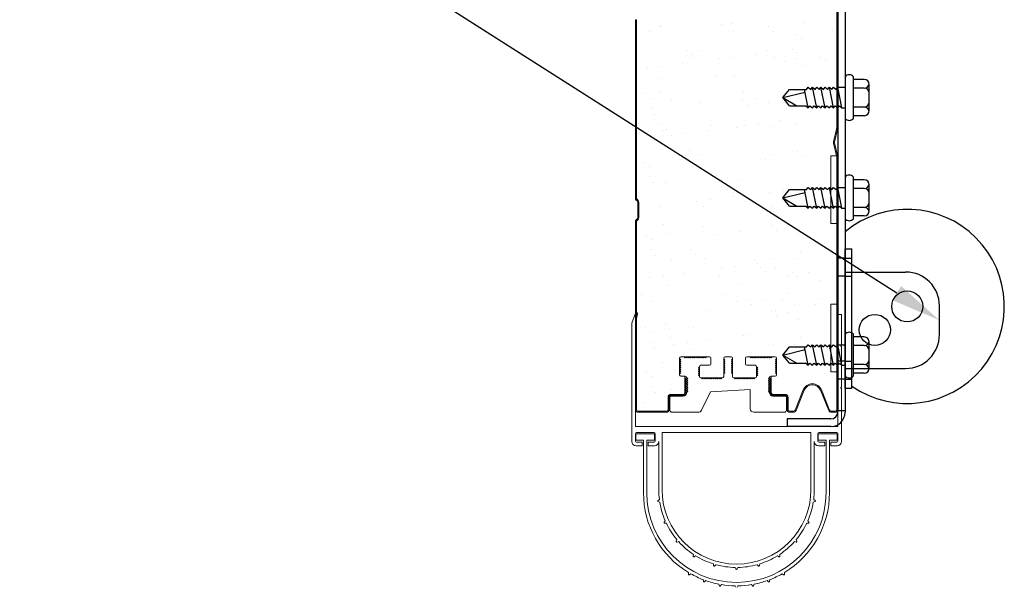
# Model space of a CAD drawing. Header units: inches. Extents: x 168.8 to 189.1, y 234.4 to 247.7.
# Tile 3 of 15: x 173.3 to 175.1, y 239.7 to 240.8. Entities that reach past the tile are written whole.
import ezdxf
from ezdxf import colors
from ezdxf.entities.mleader import LeaderData, LeaderLine
from ezdxf.math import Vec2, Vec3

# ---------------------------------------------------------------- set-up
doc = ezdxf.new("R2010")
doc.units = ezdxf.units.IN
doc.header["$LTSCALE"] = 0.25
doc.header["$MEASUREMENT"] = 0
doc.layers.add('850', color=7, linetype='Continuous')
doc.layers.add('ANNOTATIONS', color=1, linetype='Continuous')
doc.styles.add('ARIAL', font='arial.ttf', dxfattribs={"height": 0.09375})

msp = doc.modelspace()

# ---------------------------------------------------------------- linework, layer by layer
at = {"layer": '850'}
for p, q in [((174.79032, 241.2756), (174.79032, 240.0396)), ((174.80407, 241.2756), (174.80407, 240.0371)), ((174.81962, 240.58173), (174.81962, 240.659)), ((174.83954, 240.65396), (174.81962, 240.65396)), ((174.68876, 240.62036), (174.70126, 240.6356)), ((174.70126, 240.6356), (174.73266, 240.6356)), ((174.7358, 240.60138), (174.72876, 240.6356)), ((174.73266, 240.6356), (174.7358, 240.63935)), ((174.7358, 240.63935), (174.74048, 240.6356)), ((174.74048, 240.6356), (174.74361, 240.63935)), ((174.74361, 240.63935), (174.74829, 240.6356)), ((174.75142, 240.60138), (174.74361, 240.63935)), ((174.74829, 240.6356), (174.75142, 240.63935)), ((174.75142, 240.63935), (174.7561, 240.6356)), ((174.7561, 240.6356), (174.75924, 240.63935)), ((174.75924, 240.63935), (174.76391, 240.6356)), ((174.76705, 240.60138), (174.75924, 240.63935)), ((174.76391, 240.6356), (174.76705, 240.63935)), ((174.76705, 240.63935), (174.77173, 240.6356)), ((174.77173, 240.6356), (174.77486, 240.63935)), ((174.77486, 240.63935), (174.77954, 240.6356)), ((174.78267, 240.60138), (174.77486, 240.63935)), ((174.77954, 240.6356), (174.78267, 240.63935)), ((174.78267, 240.63935), (174.78735, 240.6356)), ((174.78735, 240.6356), (174.79049, 240.63935)), ((174.79049, 240.63935), (174.80407, 240.63935)), ((174.7983, 240.60138), (174.79049, 240.63935)), ((174.83954, 240.63794), (174.81962, 240.63794)), ((174.84892, 240.59615), (174.84892, 240.64458)), ((174.68876, 240.62036), (174.72981, 240.63047)), ((174.70126, 240.60513), (174.68876, 240.62036)), ((174.68876, 240.62036), (174.7147, 240.60513)), ((174.70126, 240.60513), (174.73112, 240.60513)), ((174.73112, 240.60513), (174.7358, 240.60138)), ((174.7358, 240.60138), (174.73893, 240.60513)), ((174.73893, 240.60513), (174.74361, 240.60138)), ((174.74361, 240.60138), (174.74675, 240.60513)), ((174.74675, 240.60513), (174.75142, 240.60138)), ((174.75142, 240.60138), (174.75456, 240.60513)), ((174.75456, 240.60513), (174.75924, 240.60138)), ((174.75924, 240.60138), (174.76237, 240.60513)), ((174.76237, 240.60513), (174.76705, 240.60138)), ((174.76705, 240.60138), (174.77018, 240.60513)), ((174.77018, 240.60513), (174.77486, 240.60138)), ((174.77486, 240.60138), (174.778, 240.60513)), ((174.778, 240.60513), (174.78267, 240.60138)), ((174.78267, 240.60138), (174.78581, 240.60513)), ((174.78581, 240.60513), (174.79049, 240.60138)), ((174.79049, 240.60138), (174.79362, 240.60513)), ((174.79362, 240.60513), (174.7983, 240.60138)), ((174.7983, 240.60138), (174.80407, 240.60138)), ((174.83954, 240.60279), (174.81962, 240.60279)), ((174.83954, 240.58677), (174.81962, 240.58677)), ((174.81962, 240.3958), (174.81962, 240.47306)), ((174.83954, 240.46802), (174.81962, 240.46802)), ((174.68876, 240.43443), (174.70126, 240.44966)), ((174.70126, 240.44966), (174.73266, 240.44966)), ((174.7358, 240.41544), (174.72876, 240.44966)), ((174.73266, 240.44966), (174.7358, 240.45341)), ((174.7358, 240.45341), (174.74048, 240.44966)), ((174.74048, 240.44966), (174.74361, 240.45341)), ((174.75142, 240.41544), (174.74361, 240.45341)), ((174.74361, 240.45341), (174.74829, 240.44966)), ((174.74829, 240.44966), (174.75142, 240.45341)), ((174.75142, 240.45341), (174.7561, 240.44966)), ((174.7561, 240.44966), (174.75924, 240.45341)), ((174.76705, 240.41544), (174.75924, 240.45341)), ((174.75924, 240.45341), (174.76391, 240.44966)), ((174.76391, 240.44966), (174.76705, 240.45341)), ((174.76705, 240.45341), (174.77173, 240.44966)), ((174.77173, 240.44966), (174.77486, 240.45341)), ((174.78267, 240.41544), (174.77486, 240.45341)), ((174.77486, 240.45341), (174.77954, 240.44966)), ((174.77954, 240.44966), (174.78267, 240.45341)), ((174.78267, 240.45341), (174.78735, 240.44966)), ((174.78735, 240.44966), (174.79049, 240.45341)), ((174.7983, 240.41544), (174.79049, 240.45341)), ((174.79049, 240.45341), (174.80407, 240.45341)), ((174.83954, 240.45201), (174.81962, 240.45201)), ((174.84892, 240.41021), (174.84892, 240.45865)), ((174.68876, 240.43443), (174.72981, 240.44453)), ((174.68876, 240.43443), (174.7147, 240.41919)), ((174.70126, 240.41919), (174.68876, 240.43443)), ((174.70126, 240.41919), (174.73112, 240.41919)), ((174.73112, 240.41919), (174.7358, 240.41544)), ((174.7358, 240.41544), (174.73893, 240.41919)), ((174.73893, 240.41919), (174.74361, 240.41544)), ((174.74361, 240.41544), (174.74675, 240.41919)), ((174.74675, 240.41919), (174.75142, 240.41544)), ((174.75142, 240.41544), (174.75456, 240.41919)), ((174.75456, 240.41919), (174.75924, 240.41544)), ((174.75924, 240.41544), (174.76237, 240.41919)), ((174.76237, 240.41919), (174.76705, 240.41544)), ((174.76705, 240.41544), (174.77018, 240.41919)), ((174.77018, 240.41919), (174.77486, 240.41544)), ((174.77486, 240.41544), (174.778, 240.41919)), ((174.778, 240.41919), (174.78267, 240.41544)), ((174.78267, 240.41544), (174.78581, 240.41919)), ((174.78581, 240.41919), (174.79049, 240.41544)), ((174.79049, 240.41544), (174.79362, 240.41919)), ((174.79362, 240.41919), (174.7983, 240.41544)), ((174.7983, 240.41544), (174.80407, 240.41544)), ((174.83954, 240.41685), (174.81962, 240.41685)), ((174.83954, 240.40083), (174.81962, 240.40083)), ((174.80407, 240.082), (174.80407, 240.34)), ((174.80407, 240.34), (174.8167, 240.34)), ((174.8167, 240.082), (174.8167, 240.34)), ((174.80407, 240.32262), (174.79032, 240.32262)), ((174.80407, 240.32262), (174.8167, 240.32262)), ((174.80407, 240.28937), (174.79032, 240.28937)), ((174.80407, 240.297), (174.91632, 240.297)), ((174.80407, 240.28937), (174.8167, 240.28937)), ((174.97882, 240.18075), (174.97882, 240.2345)), ((174.81962, 240.10439), (174.81962, 240.18165)), ((174.83954, 240.17661), (174.81962, 240.17661)), ((174.68876, 240.14302), (174.70126, 240.15826)), ((174.70126, 240.15826), (174.73266, 240.15826)), ((174.7358, 240.12404), (174.72876, 240.15826)), ((174.73266, 240.15826), (174.7358, 240.16201)), ((174.7358, 240.16201), (174.74048, 240.15826)), ((174.74048, 240.15826), (174.74361, 240.16201)), ((174.74361, 240.16201), (174.74829, 240.15826)), ((174.75142, 240.12404), (174.74361, 240.16201)), ((174.74829, 240.15826), (174.75142, 240.16201)), ((174.75142, 240.16201), (174.7561, 240.15826)), ((174.7561, 240.15826), (174.75924, 240.16201)), ((174.75924, 240.16201), (174.76391, 240.15826)), ((174.76705, 240.12404), (174.75924, 240.16201)), ((174.76391, 240.15826), (174.76705, 240.16201)), ((174.76705, 240.16201), (174.77173, 240.15826)), ((174.77173, 240.15826), (174.77486, 240.16201)), ((174.77486, 240.16201), (174.77954, 240.15826)), ((174.78267, 240.12404), (174.77486, 240.16201)), ((174.77954, 240.15826), (174.78267, 240.16201)), ((174.78267, 240.16201), (174.78735, 240.15826)), ((174.78735, 240.15826), (174.79049, 240.16201)), ((174.79049, 240.16201), (174.80407, 240.16201)), ((174.7983, 240.12404), (174.79049, 240.16201)), ((174.83954, 240.1606), (174.81962, 240.1606)), ((174.84892, 240.1188), (174.84892, 240.16724)), ((174.68876, 240.14302), (174.72981, 240.15312)), ((174.70126, 240.12779), (174.68876, 240.14302)), ((174.68876, 240.14302), (174.7147, 240.12779)), ((174.70126, 240.12779), (174.73112, 240.12779)), ((174.73112, 240.12779), (174.7358, 240.12404)), ((174.7358, 240.12404), (174.73893, 240.12779)), ((174.73893, 240.12779), (174.74361, 240.12404)), ((174.74361, 240.12404), (174.74675, 240.12779)), ((174.74675, 240.12779), (174.75142, 240.12404)), ((174.75142, 240.12404), (174.75456, 240.12779)), ((174.75456, 240.12779), (174.75924, 240.12404)), ((174.75924, 240.12404), (174.76237, 240.12779)), ((174.76237, 240.12779), (174.76705, 240.12404)), ((174.76705, 240.12404), (174.77018, 240.12779)), ((174.77018, 240.12779), (174.77486, 240.12404)), ((174.77486, 240.12404), (174.778, 240.12779)), ((174.778, 240.12779), (174.78267, 240.12404)), ((174.78267, 240.12404), (174.78581, 240.12779)), ((174.78581, 240.12779), (174.79049, 240.12404)), ((174.80407, 240.13175), (174.79032, 240.13175)), ((174.79049, 240.12404), (174.79362, 240.12779)), ((174.79362, 240.12779), (174.7983, 240.12404)), ((174.7983, 240.12404), (174.80407, 240.12404)), ((174.80407, 240.13175), (174.8167, 240.13175)), ((174.83954, 240.12544), (174.81962, 240.12544)), ((174.80407, 240.11825), (174.91632, 240.11825)), ((174.83954, 240.10943), (174.81962, 240.10943)), ((174.80407, 240.0985), (174.79032, 240.0985)), ((174.80407, 240.0985), (174.8167, 240.0985)), ((174.80407, 240.082), (174.8167, 240.082)), ((174.80407, 240.0396), (174.79032, 240.0396)), ((174.79032, 240.0371), (174.79032, 240.0396)), ((174.77782, 240.0246), (174.69657, 240.0246)), ((174.69657, 240.0246), (174.69657, 240.0106)), ((174.77757, 240.0106), (174.69657, 240.0106))]:
    msp.add_line(p, q, dxfattribs=at)
at = {"layer": '850', "color": 7, "linetype": 'Continuous', "lineweight": 15}
for p, q in [((174.78845, 240.56277), (174.78845, 240.89893)), ((174.79032, 240.56277), (174.79032, 240.89893)), ((174.41532, 240.7647), (174.4172, 240.7647)), ((174.41532, 240.7647), (174.41532, 240.43449)), ((174.4172, 240.7647), (174.4172, 240.43449)), ((174.4172, 240.43449), (174.41532, 240.43449)), ((174.41702, 240.43041), (174.41834, 240.43173)), ((174.41834, 240.43173), (174.41988, 240.43019)), ((174.41702, 240.43041), (174.41855, 240.42887)), ((174.41988, 240.43019), (174.41855, 240.42887)), ((174.4197, 240.42611), (174.42157, 240.42611)), ((174.4197, 240.42611), (174.4197, 240.39809)), ((174.42157, 240.42611), (174.42157, 240.39809)), ((174.41855, 240.39533), (174.41702, 240.39379)), ((174.41855, 240.39533), (174.41988, 240.394)), ((174.42157, 240.39809), (174.4197, 240.39809)), ((174.41532, 240.3897), (174.4172, 240.3897)), ((174.41532, 240.3897), (174.41532, 240.0421)), ((174.41834, 240.39247), (174.41702, 240.39379)), ((174.4172, 240.3897), (174.4172, 240.0421)), ((174.41988, 240.394), (174.41834, 240.39247)), ((174.41558, 240.22078), (174.40845, 240.20247)), ((174.41532, 240.20247), (174.41915, 240.21969)), ((174.79032, 240.2181), (174.79032, 240.0106)), ((174.7972, 240.2181), (174.79032, 240.2181)), ((174.7972, 240.16185), (174.7972, 240.2181)), ((174.40845, 240.20247), (174.40845, 239.9831)), ((174.41532, 240.0106), (174.41532, 240.20247)), ((174.7972, 240.16185), (174.7957, 240.16035)), ((174.7957, 240.16035), (174.7972, 240.15885)), ((174.7972, 240.08385), (174.7972, 240.15885)), ((174.55267, 240.13972), (174.49985, 240.13972)), ((174.49985, 240.13972), (174.50549, 240.13972)), ((174.50722, 240.13777), (174.50549, 240.13972)), ((174.50895, 240.13972), (174.50722, 240.13777)), ((174.51068, 240.13777), (174.50895, 240.13972)), ((174.51241, 240.13972), (174.51068, 240.13777)), ((174.51414, 240.13777), (174.51241, 240.13972)), ((174.51587, 240.13972), (174.51414, 240.13777)), ((174.5176, 240.13777), (174.51587, 240.13972)), ((174.51934, 240.13972), (174.5176, 240.13777)), ((174.52107, 240.13777), (174.51934, 240.13972)), ((174.5228, 240.13972), (174.52107, 240.13777)), ((174.52453, 240.13777), (174.5228, 240.13972)), ((174.52626, 240.13972), (174.52453, 240.13777)), ((174.52626, 240.13972), (174.52799, 240.13777)), ((174.52799, 240.13777), (174.52972, 240.13972)), ((174.52972, 240.13972), (174.53145, 240.13777)), ((174.53145, 240.13777), (174.53319, 240.13972)), ((174.53319, 240.13972), (174.53492, 240.13777)), ((174.53492, 240.13777), (174.53665, 240.13972)), ((174.53665, 240.13972), (174.53838, 240.13777)), ((174.53838, 240.13777), (174.54011, 240.13972)), ((174.54011, 240.13972), (174.54184, 240.13777)), ((174.54184, 240.13777), (174.54357, 240.13972)), ((174.54357, 240.13972), (174.5453, 240.13777)), ((174.5453, 240.13777), (174.54704, 240.13972)), ((174.54704, 240.13972), (174.55267, 240.13972)), ((174.59282, 240.13972), (174.58157, 240.13972)), ((174.67454, 240.13972), (174.62173, 240.13972)), ((174.62173, 240.13972), (174.62736, 240.13972)), ((174.62909, 240.13777), (174.62736, 240.13972)), ((174.63082, 240.13972), (174.62909, 240.13777)), ((174.63255, 240.13777), (174.63082, 240.13972)), ((174.49735, 240.13722), (174.49735, 240.1066)), ((174.49735, 240.13576), (174.49735, 240.13722)), ((174.4993, 240.13403), (174.49735, 240.13576)), ((174.49735, 240.1323), (174.4993, 240.13403)), ((174.4993, 240.13057), (174.49735, 240.1323)), ((174.49735, 240.12884), (174.4993, 240.13057)), ((174.4993, 240.12711), (174.49735, 240.12884)), ((174.49735, 240.12537), (174.4993, 240.12711)), ((174.4993, 240.12364), (174.49735, 240.12537)), ((174.49735, 240.12191), (174.4993, 240.12364)), ((174.49735, 240.12191), (174.4993, 240.12018)), ((174.53237, 240.11933), (174.53432, 240.12106)), ((174.53432, 240.10321), (174.53432, 240.1216)), ((174.53432, 240.1216), (174.53432, 240.12106)), ((174.53682, 240.1241), (174.55267, 240.1241)), ((174.55517, 240.1266), (174.55517, 240.13722)), ((174.57907, 240.13722), (174.57907, 240.10321)), ((174.57907, 240.1358), (174.57907, 240.13722)), ((174.58102, 240.13407), (174.57907, 240.1358)), ((174.57907, 240.13234), (174.58102, 240.13407)), ((174.58102, 240.13061), (174.57907, 240.13234)), ((174.57907, 240.12887), (174.58102, 240.13061)), ((174.58102, 240.12714), (174.57907, 240.12887)), ((174.57907, 240.12541), (174.58102, 240.12714)), ((174.58102, 240.12368), (174.57907, 240.12541)), ((174.57907, 240.12195), (174.58102, 240.12368)), ((174.58102, 240.12022), (174.57907, 240.12195)), ((174.59337, 240.13407), (174.59532, 240.1358)), ((174.59532, 240.13234), (174.59337, 240.13407)), ((174.59337, 240.13061), (174.59532, 240.13234)), ((174.59532, 240.12887), (174.59337, 240.13061)), ((174.59337, 240.12714), (174.59532, 240.12887)), ((174.59532, 240.12541), (174.59337, 240.12714)), ((174.59337, 240.12368), (174.59532, 240.12541)), ((174.59532, 240.12195), (174.59337, 240.12368)), ((174.59337, 240.12022), (174.59532, 240.12195)), ((174.59532, 240.10321), (174.59532, 240.13722)), ((174.59532, 240.13722), (174.59532, 240.1358)), ((174.61923, 240.13722), (174.61923, 240.1266)), ((174.62173, 240.1241), (174.63757, 240.1241)), ((174.4993, 240.12018), (174.49735, 240.11845)), ((174.49735, 240.11845), (174.4993, 240.11672)), ((174.4993, 240.11672), (174.49735, 240.11499)), ((174.49735, 240.11499), (174.4993, 240.11326)), ((174.4993, 240.11326), (174.49735, 240.11152)), ((174.49735, 240.11152), (174.4993, 240.10979)), ((174.4993, 240.10979), (174.49735, 240.10806)), ((174.49735, 240.1066), (174.49735, 240.10806)), ((174.49985, 240.1041), (174.5072, 240.1041)), ((174.50782, 240.1041), (174.49985, 240.1041)), ((174.5072, 240.1041), (174.5072, 240.07335)), ((174.53432, 240.1176), (174.53237, 240.11933)), ((174.53237, 240.11587), (174.53432, 240.1176)), ((174.53432, 240.11414), (174.53237, 240.11587)), ((174.53237, 240.11241), (174.53432, 240.11414)), ((174.53237, 240.11241), (174.53432, 240.11067)), ((174.53432, 240.11067), (174.53237, 240.10894)), ((174.53237, 240.10894), (174.53432, 240.10721)), ((174.53432, 240.10721), (174.53237, 240.10548)), ((174.53237, 240.10548), (174.53432, 240.10375)), ((174.53432, 240.10375), (174.53432, 240.10321)), ((174.58102, 240.12022), (174.57907, 240.11849)), ((174.57907, 240.11849), (174.58102, 240.11676)), ((174.58102, 240.11676), (174.57907, 240.11502)), ((174.57907, 240.11502), (174.58102, 240.11329)), ((174.58102, 240.11329), (174.57907, 240.11156)), ((174.57907, 240.11156), (174.58102, 240.10983)), ((174.58102, 240.10983), (174.57907, 240.1081)), ((174.57907, 240.10321), (174.57907, 240.1081)), ((174.59337, 240.12022), (174.59532, 240.11849)), ((174.59532, 240.11849), (174.59337, 240.11676)), ((174.59337, 240.11676), (174.59532, 240.11502)), ((174.59532, 240.11502), (174.59337, 240.11329)), ((174.59337, 240.11329), (174.59532, 240.11156)), ((174.59532, 240.11156), (174.59337, 240.10983)), ((174.59337, 240.10983), (174.59532, 240.1081)), ((174.59532, 240.1081), (174.59532, 240.10321)), ((174.50907, 240.10022), (174.5072, 240.10022)), ((174.5072, 240.07335), (174.5072, 240.10022)), ((174.50907, 240.07335), (174.50907, 240.10022)), ((174.51032, 240.10132), (174.51032, 240.1016)), ((174.51227, 240.09959), (174.51032, 240.10132)), ((174.51032, 240.09786), (174.51227, 240.09959)), ((174.51227, 240.09613), (174.51032, 240.09786)), ((174.51032, 240.0944), (174.51227, 240.09613)), ((174.51227, 240.09267), (174.51032, 240.0944)), ((174.51032, 240.09094), (174.51227, 240.09267)), ((174.51227, 240.08921), (174.51032, 240.09094)), ((174.51032, 240.08747), (174.51227, 240.08921)), ((174.51032, 240.08747), (174.51227, 240.08574)), ((174.51227, 240.08574), (174.51032, 240.08401)), ((174.51032, 240.08401), (174.51227, 240.08228)), ((174.57657, 240.10071), (174.53682, 240.10071)), ((174.53682, 240.10071), (174.53765, 240.10071)), ((174.53939, 240.09876), (174.53765, 240.10071)), ((174.54112, 240.10071), (174.53939, 240.09876)), ((174.54285, 240.09876), (174.54112, 240.10071)), ((174.54458, 240.10071), (174.54285, 240.09876)), ((174.54631, 240.09876), (174.54458, 240.10071)), ((174.54804, 240.10071), (174.54631, 240.09876)), ((174.54977, 240.09876), (174.54804, 240.10071)), ((174.5515, 240.10071), (174.54977, 240.09876)), ((174.55324, 240.09876), (174.5515, 240.10071)), ((174.55497, 240.10071), (174.55324, 240.09876)), ((174.5567, 240.09876), (174.55497, 240.10071)), ((174.5567, 240.09876), (174.55843, 240.10071)), ((174.55843, 240.10071), (174.56016, 240.09876)), ((174.56016, 240.09876), (174.56189, 240.10071)), ((174.56189, 240.10071), (174.56362, 240.09876)), ((174.56362, 240.09876), (174.56535, 240.10071)), ((174.56535, 240.10071), (174.56709, 240.09876)), ((174.56709, 240.09876), (174.56882, 240.10071)), ((174.56882, 240.10071), (174.57055, 240.09876)), ((174.57055, 240.09876), (174.57228, 240.10071)), ((174.57228, 240.10071), (174.57401, 240.09876)), ((174.57401, 240.09876), (174.57574, 240.10071)), ((174.57574, 240.10071), (174.57657, 240.10071)), ((174.63757, 240.10071), (174.59782, 240.10071)), ((174.59782, 240.10071), (174.59865, 240.10071)), ((174.60039, 240.09876), (174.59865, 240.10071)), ((174.60212, 240.10071), (174.60039, 240.09876)), ((174.60385, 240.09876), (174.60212, 240.10071)), ((174.60558, 240.10071), (174.60385, 240.09876)), ((174.60731, 240.09876), (174.60558, 240.10071)), ((174.60904, 240.10071), (174.60731, 240.09876)), ((174.61077, 240.09876), (174.60904, 240.10071)), ((174.6125, 240.10071), (174.61077, 240.09876)), ((174.61424, 240.09876), (174.6125, 240.10071)), ((174.61597, 240.10071), (174.61424, 240.09876)), ((174.6177, 240.09876), (174.61597, 240.10071)), ((174.6177, 240.09876), (174.61943, 240.10071)), ((174.61943, 240.10071), (174.62116, 240.09876)), ((174.62116, 240.09876), (174.62289, 240.10071)), ((174.62289, 240.10071), (174.62462, 240.09876)), ((174.62462, 240.09876), (174.62635, 240.10071)), ((174.62635, 240.10071), (174.62809, 240.09876)), ((174.62809, 240.09876), (174.62982, 240.10071)), ((174.62982, 240.10071), (174.63155, 240.09876)), ((174.63155, 240.09876), (174.63328, 240.10071)), ((174.50407, 240.07022), (174.48157, 240.07022)), ((174.48157, 240.06835), (174.48157, 240.07022)), ((174.48157, 240.06835), (174.50407, 240.06835)), ((174.48157, 240.0671), (174.50407, 240.0671)), ((174.50407, 240.07022), (174.50407, 240.06835)), ((174.50907, 240.07335), (174.5072, 240.07335)), ((174.51227, 240.08228), (174.51032, 240.08055)), ((174.51032, 240.08055), (174.51227, 240.07882)), ((174.51227, 240.07882), (174.51032, 240.07709)), ((174.51032, 240.07709), (174.51227, 240.07536)), ((174.51227, 240.07536), (174.51032, 240.07362)), ((174.51032, 240.07335), (174.51032, 240.07362)), ((174.55441, 240.07508), (174.5376, 240.04061)), ((174.62839, 240.07896), (174.55441, 240.07508)), ((174.62839, 240.04335), (174.62839, 240.07896)), ((174.7972, 240.08385), (174.7957, 240.08235)), ((174.7957, 240.08235), (174.7972, 240.08085)), ((174.7972, 239.9831), (174.7972, 240.08085)), ((174.47595, 240.0646), (174.47595, 240.0421)), ((174.47595, 240.0646), (174.47782, 240.0646)), ((174.47782, 240.0421), (174.47782, 240.0646)), ((174.47907, 240.04085), (174.47907, 240.0646)), ((174.4172, 240.0421), (174.41532, 240.0421)), ((174.47282, 240.03897), (174.42032, 240.03897)), ((174.42032, 240.0371), (174.42032, 240.03897)), ((174.42032, 240.0371), (174.47282, 240.0371)), ((174.47282, 240.03897), (174.47282, 240.0371)), ((174.47782, 240.0421), (174.47595, 240.0421)), ((174.53198, 240.0371), (174.48282, 240.0371)), ((174.79032, 240.0106), (174.41532, 240.0106)), ((174.41532, 239.98372), (174.41532, 239.99747)), ((174.41595, 239.99685), (174.41595, 239.9856)), ((174.45095, 239.99685), (174.41595, 239.99685)), ((174.4172, 239.99935), (174.44995, 239.99935)), ((174.45095, 239.9856), (174.45095, 239.99685)), ((174.45182, 239.99747), (174.45182, 239.98372)), ((174.46495, 239.99935), (174.7407, 239.99935)), ((174.46495, 239.89347), (174.46495, 239.99935)), ((174.7407, 239.99935), (174.7407, 239.89347)), ((174.75382, 239.98372), (174.75382, 239.99747)), ((174.75445, 239.99685), (174.75445, 239.9856)), ((174.78945, 239.99685), (174.75445, 239.99685)), ((174.7557, 239.99935), (174.78845, 239.99935)), ((174.78945, 239.9856), (174.78945, 239.99685)), ((174.79032, 239.99747), (174.79032, 239.98372)), ((174.41595, 239.9856), (174.43032, 239.9856)), ((174.41657, 239.97497), (174.42795, 239.97497)), ((174.42795, 239.98185), (174.4172, 239.98185)), ((174.42795, 239.97497), (174.42795, 239.98185)), ((174.43032, 239.9856), (174.43032, 239.88772)), ((174.43657, 239.9856), (174.45095, 239.9856)), ((174.43657, 239.88772), (174.43657, 239.9856)), ((174.4392, 239.98185), (174.4392, 239.97497)), ((174.44995, 239.98185), (174.4392, 239.98185)), ((174.4392, 239.97497), (174.45057, 239.97497)), ((174.4587, 239.9831), (174.4587, 239.89347)), ((174.74695, 239.89347), (174.74695, 239.9831)), ((174.75445, 239.9856), (174.76882, 239.9856)), ((174.75507, 239.97497), (174.76645, 239.97497)), ((174.76645, 239.98185), (174.7557, 239.98185)), ((174.76645, 239.97497), (174.76645, 239.98185)), ((174.76882, 239.9856), (174.76882, 239.88772)), ((174.77507, 239.9856), (174.78945, 239.9856)), ((174.77507, 239.88772), (174.77507, 239.9856)), ((174.7777, 239.98185), (174.7777, 239.97497)), ((174.78845, 239.98185), (174.7777, 239.98185)), ((174.7777, 239.97497), (174.78907, 239.97497)), ((174.45984, 239.8754), (174.45726, 239.87363)), ((174.45758, 239.87141), (174.46055, 239.87045)), ((174.7451, 239.87045), (174.74807, 239.87141)), ((174.74839, 239.87363), (174.74581, 239.8754)), ((174.47072, 239.83585), (174.46874, 239.83343)), ((174.46968, 239.83139), (174.4728, 239.8313)), ((174.73285, 239.8313), (174.73597, 239.83139)), ((174.7369, 239.83343), (174.73493, 239.83585)), ((174.4923, 239.80097), (174.49108, 239.7981)), ((174.49255, 239.7964), (174.49557, 239.7972)), ((174.71007, 239.7972), (174.71309, 239.7964)), ((174.71456, 239.7981), (174.71335, 239.80097)), ((174.52283, 239.77359), (174.52247, 239.77049)), ((174.52436, 239.76927), (174.52703, 239.77089)), ((174.55983, 239.75591), (174.56037, 239.75283)), ((174.64528, 239.75283), (174.64581, 239.75591)), ((174.67861, 239.77089), (174.68129, 239.76927)), ((174.68317, 239.77049), (174.68282, 239.77359)), ((174.51381, 239.74004), (174.51359, 239.73692)), ((174.51553, 239.73579), (174.51813, 239.73752)), ((174.56252, 239.7522), (174.56463, 239.7545)), ((174.60032, 239.74937), (174.6017, 239.74657)), ((174.60395, 239.74657), (174.60532, 239.74937)), ((174.64101, 239.7545), (174.64313, 239.7522)), ((174.68727, 239.73752), (174.68987, 239.73579)), ((174.69181, 239.73692), (174.69159, 239.74004)), ((174.541, 239.72677), (174.54133, 239.72366)), ((174.54344, 239.72289), (174.54569, 239.72505)), ((174.6597, 239.72505), (174.66196, 239.72289)), ((174.66407, 239.72366), (174.6644, 239.72677)), ((174.5701, 239.71846), (174.57096, 239.71546)), ((174.57317, 239.71507), (174.57502, 239.71759)), ((174.6002, 239.71537), (174.60158, 239.71257)), ((174.60382, 239.71257), (174.6052, 239.71537)), ((174.63038, 239.71759), (174.63222, 239.71507)), ((174.63443, 239.71546), (174.6353, 239.71846))]:
    msp.add_line(p, q, dxfattribs=at)
at = {"layer": '850', "color": 0}
for p, q in [((174.72703, 240.75938), (174.72703, 240.75938)), ((174.44103, 240.74287), (174.44103, 240.74287)), ((174.46111, 240.75285), (174.46111, 240.75285)), ((174.46146, 240.75382), (174.46146, 240.75382)), ((174.57565, 240.75659), (174.57565, 240.75659)), ((174.59615, 240.75771), (174.59615, 240.75771)), ((174.59674, 240.74315), (174.59674, 240.74315)), ((174.66153, 240.75211), (174.66153, 240.75211)), ((174.67075, 240.74366), (174.67075, 240.74366)), ((174.78032, 240.74518), (174.78032, 240.74518)), ((174.71481, 240.7379), (174.71481, 240.7379)), ((174.72403, 240.72946), (174.72403, 240.72946)), ((174.51122, 240.70822), (174.51122, 240.70822)), ((174.53169, 240.70825), (174.53169, 240.70825)), ((174.6596, 240.70764), (174.6596, 240.70764)), ((174.70605, 240.70961), (174.70605, 240.70961)), ((174.51693, 240.69451), (174.51693, 240.69451)), ((174.52044, 240.69978), (174.52044, 240.69978)), ((174.57146, 240.69189), (174.57146, 240.69189)), ((174.59749, 240.69532), (174.59749, 240.69532)), ((174.63814, 240.70067), (174.63814, 240.70067)), ((174.67264, 240.6948), (174.67264, 240.6948)), ((174.69142, 240.68647), (174.69142, 240.68647)), ((174.71288, 240.69343), (174.71288, 240.69343)), ((174.71424, 240.7038), (174.71424, 240.7038)), ((174.75934, 240.69541), (174.75934, 240.69541)), ((174.76753, 240.6896), (174.76753, 240.6896)), ((174.43688, 240.67418), (174.43688, 240.67418)), ((174.4629, 240.6776), (174.4629, 240.6776)), ((174.50355, 240.68295), (174.50355, 240.68295)), ((174.72593, 240.68059), (174.72593, 240.68059)), ((174.46426, 240.65651), (174.46426, 240.65651)), ((174.56394, 240.65992), (174.56394, 240.65992)), ((174.5993, 240.66137), (174.5993, 240.66137)), ((174.43489, 240.62757), (174.43489, 240.62757)), ((174.4441, 240.61913), (174.4441, 240.61913)), ((174.46033, 240.6311), (174.46033, 240.6311)), ((174.48141, 240.61766), (174.48141, 240.61766)), ((174.6137, 240.61432), (174.6137, 240.61432)), ((174.61603, 240.63138), (174.61603, 240.63138)), ((174.63712, 240.61795), (174.63712, 240.61795)), ((174.44466, 240.60143), (174.44466, 240.60143)), ((174.53484, 240.61191), (174.53484, 240.61191)), ((174.62292, 240.60587), (174.62292, 240.60587)), ((174.66275, 240.6113), (174.66275, 240.6113)), ((174.45134, 240.58953), (174.45134, 240.58953)), ((174.68424, 240.57728), (174.68424, 240.57728)), ((174.4634, 240.57043), (174.4634, 240.57043)), ((174.46741, 240.56017), (174.46741, 240.56017)), ((174.47261, 240.56199), (174.47261, 240.56199)), ((174.54965, 240.55956), (174.54965, 240.55956)), ((174.55732, 240.56931), (174.55732, 240.56931)), ((174.60245, 240.56503), (174.60245, 240.56503)), ((174.61756, 240.56851), (174.61756, 240.56851)), ((174.64359, 240.57193), (174.64359, 240.57193)), ((174.66642, 240.56601), (174.66642, 240.56601)), ((174.71302, 240.56959), (174.71302, 240.56959)), ((174.48298, 240.55079), (174.48298, 240.55079)), ((174.509, 240.55421), (174.509, 240.55421)), ((174.51611, 240.52213), (174.51611, 240.52213)), ((174.50071, 240.50589), (174.50071, 240.50589)), ((174.53799, 240.51557), (174.53799, 240.51557)), ((174.65641, 240.50617), (174.65641, 240.50617)), ((174.6659, 240.51496), (174.6659, 240.51496)), ((174.71619, 240.52041), (174.71619, 240.52041)), ((174.7254, 240.51196), (174.7254, 240.51196)), ((174.43243, 240.50031), (174.43243, 240.50031)), ((174.44164, 240.49187), (174.44164, 240.49187)), ((174.52179, 240.49246), (174.52179, 240.49246)), ((174.4422, 240.47417), (174.4422, 240.47417)), ((174.56588, 240.47652), (174.56588, 240.47652)), ((174.5751, 240.46808), (174.5751, 240.46808)), ((174.6056, 240.46869), (174.6056, 240.46869)), ((174.44888, 240.46227), (174.44888, 240.46227)), ((174.47056, 240.46382), (174.47056, 240.46382)), ((174.73034, 240.4539), (174.73034, 240.4539)), ((174.5551, 240.43082), (174.5551, 240.43082)), ((174.59575, 240.43618), (174.59575, 240.43618)), ((174.5977, 240.4441), (174.5977, 240.4441)), ((174.66366, 240.44512), (174.66366, 240.44512)), ((174.68969, 240.44854), (174.68969, 240.44854)), ((174.46116, 240.41846), (174.46116, 240.41846)), ((174.52908, 240.4274), (174.52908, 240.4274)), ((174.54114, 240.41923), (174.54114, 240.41923)), ((174.6186, 240.42822), (174.6186, 240.42822)), ((174.66905, 240.41861), (174.66905, 240.41861)), ((174.46829, 240.38434), (174.46829, 240.38434)), ((174.54109, 240.38069), (174.54109, 240.38069)), ((174.66836, 240.38262), (174.66836, 240.38262)), ((174.6968, 240.38097), (174.6968, 240.38097)), ((174.43628, 240.36537), (174.43628, 240.36537)), ((174.47371, 240.36748), (174.47371, 240.36748)), ((174.56217, 240.36725), (174.56217, 240.36725)), ((174.60875, 240.37235), (174.60875, 240.37235)), ((174.67758, 240.37417), (174.67758, 240.37417)), ((174.71788, 240.36754), (174.71788, 240.36754)), ((174.4455, 240.35693), (174.4455, 240.35693)), ((174.44606, 240.33923), (174.44606, 240.33923)), ((174.45274, 240.32733), (174.45274, 240.32733)), ((174.51806, 240.33873), (174.51806, 240.33873)), ((174.52727, 240.33029), (174.52727, 240.33029)), ((174.54429, 240.32289), (174.54429, 240.32289)), ((174.67219, 240.32227), (174.67219, 240.32227)), ((174.70976, 240.32173), (174.70976, 240.32173)), ((174.72108, 240.33431), (174.72108, 240.33431)), ((174.48237, 240.31861), (174.48237, 240.31861)), ((174.57518, 240.30401), (174.57518, 240.30401)), ((174.6012, 240.30744), (174.6012, 240.30744)), ((174.63808, 240.3189), (174.63808, 240.3189)), ((174.64185, 240.31279), (174.64185, 240.31279)), ((174.64705, 240.3057), (174.64705, 240.3057)), ((174.67548, 240.30406), (174.67548, 240.30406)), ((174.44059, 240.28629), (174.44059, 240.28629)), ((174.46661, 240.28972), (174.46661, 240.28972)), ((174.50726, 240.29507), (174.50726, 240.29507)), ((174.57077, 240.29043), (174.57077, 240.29043)), ((174.65626, 240.29726), (174.65626, 240.29726)), ((174.69657, 240.29062), (174.69657, 240.29062)), ((174.70695, 240.29683), (174.70695, 240.29683)), ((174.71617, 240.28838), (174.71617, 240.28838)), ((174.73539, 240.29518), (174.73539, 240.29518)), ((174.47686, 240.27114), (174.47686, 240.27114)), ((174.6119, 240.27601), (174.6119, 240.27601)), ((174.75647, 240.28175), (174.75647, 240.28175)), ((174.42576, 240.2552), (174.42576, 240.2552)), ((174.58147, 240.25548), (174.58147, 240.25548)), ((174.69976, 240.2574), (174.69976, 240.2574)), ((174.75967, 240.24852), (174.75967, 240.24852)), ((174.44685, 240.24177), (174.44685, 240.24177)), ((174.60255, 240.24205), (174.60255, 240.24205)), ((174.62054, 240.24483), (174.62054, 240.24483)), ((174.62975, 240.23638), (174.62975, 240.23638)), ((174.65088, 240.24536), (174.65088, 240.24536)), ((174.68845, 240.24481), (174.68845, 240.24481)), ((174.71079, 240.23648), (174.71079, 240.23648)), ((174.74835, 240.23594), (174.74835, 240.23594)), ((174.54744, 240.22654), (174.54744, 240.22654)), ((174.66842, 240.22341), (174.66842, 240.22341)), ((174.67534, 240.22593), (174.67534, 240.22593)), ((174.67763, 240.21496), (174.67763, 240.21496)), ((174.69685, 240.22176), (174.69685, 240.22176)), ((174.47023, 240.20094), (174.47023, 240.20094)), ((174.71794, 240.20833), (174.71794, 240.20833)), ((174.43397, 240.19323), (174.43397, 240.19323)), ((174.44319, 240.18479), (174.44319, 240.18479)), ((174.47945, 240.1925), (174.47945, 240.1925)), ((174.52275, 240.19341), (174.52275, 240.19341)), ((174.61505, 240.17967), (174.61505, 240.17967)), ((174.62127, 240.18062), (174.62127, 240.18062)), ((174.44375, 240.16709), (174.44375, 240.16709)), ((174.48001, 240.1748), (174.48001, 240.1748)), ((174.48669, 240.1629), (174.48669, 240.1629)), ((174.51271, 240.16633), (174.51271, 240.16633)), ((174.55336, 240.17168), (174.55336, 240.17168)), ((174.67225, 240.16306), (174.67225, 240.16306)), ((174.70982, 240.16252), (174.70982, 240.16252)), ((174.72113, 240.1751), (174.72113, 240.1751)), ((174.45043, 240.15519), (174.45043, 240.15519)), ((174.52295, 240.15264), (174.52295, 240.15264)), ((174.72302, 240.15092), (174.72302, 240.15092)), ((174.46614, 240.12999), (174.46614, 240.12999)), ((174.67849, 240.12959), (174.67849, 240.12959)), ((174.43552, 240.1115), (174.43552, 240.1115)), ((174.44473, 240.10305), (174.44473, 240.10305)), ((174.48723, 240.11656), (174.48723, 240.11656)), ((174.57271, 240.10704), (174.57271, 240.10704)), ((174.44529, 240.08536), (174.44529, 240.08536)), ((174.45197, 240.07346), (174.45197, 240.07346)), ((174.48315, 240.07846), (174.48315, 240.07846)), ((174.43162, 240.05471), (174.43162, 240.05471))]:
    msp.add_line(p, q, dxfattribs=at)
at = {"layer": '850', "linetype": 'Continuous', "lineweight": 15}
for p, q in [((174.78277, 240.53843), (174.78834, 240.56188)), ((174.7846, 240.53799), (174.79017, 240.56144)), ((174.78834, 240.56188), (174.79017, 240.56144)), ((174.79032, 240.56277), (174.78845, 240.56277)), ((174.7846, 240.53799), (174.78277, 240.53843)), ((174.78277, 240.53577), (174.7846, 240.5362)), ((174.78834, 240.51232), (174.78277, 240.53577)), ((174.79017, 240.51275), (174.7846, 240.5362)), ((174.77782, 240.3871), (174.77782, 240.5121)), ((174.77782, 240.5121), (174.78845, 240.5121)), ((174.79017, 240.51275), (174.78834, 240.51232)), ((174.78845, 240.5121), (174.78845, 240.3871)), ((174.78845, 240.51143), (174.79032, 240.51143)), ((174.78845, 240.0421), (174.78845, 240.51143)), ((174.79032, 240.0421), (174.79032, 240.51143)), ((174.78845, 240.3871), (174.77782, 240.3871)), ((174.78845, 240.3871), (174.78845, 240.2371)), ((174.77782, 240.2371), (174.78845, 240.2371)), ((174.77782, 240.1121), (174.77782, 240.2371)), ((174.78845, 240.2371), (174.78845, 240.1121)), ((174.63429, 240.13972), (174.63255, 240.13777)), ((174.63602, 240.13777), (174.63429, 240.13972)), ((174.63775, 240.13972), (174.63602, 240.13777)), ((174.63948, 240.13777), (174.63775, 240.13972)), ((174.64121, 240.13972), (174.63948, 240.13777)), ((174.64294, 240.13777), (174.64121, 240.13972)), ((174.64467, 240.13972), (174.64294, 240.13777)), ((174.6464, 240.13777), (174.64467, 240.13972)), ((174.64814, 240.13972), (174.6464, 240.13777)), ((174.64814, 240.13972), (174.64987, 240.13777)), ((174.64987, 240.13777), (174.6516, 240.13972)), ((174.6516, 240.13972), (174.65333, 240.13777)), ((174.65333, 240.13777), (174.65506, 240.13972)), ((174.65506, 240.13972), (174.65679, 240.13777)), ((174.65679, 240.13777), (174.65852, 240.13972)), ((174.65852, 240.13972), (174.66025, 240.13777)), ((174.66025, 240.13777), (174.66199, 240.13972)), ((174.66199, 240.13972), (174.66372, 240.13777)), ((174.66372, 240.13777), (174.66545, 240.13972)), ((174.66545, 240.13972), (174.66718, 240.13777)), ((174.66718, 240.13777), (174.66891, 240.13972)), ((174.66891, 240.13972), (174.67454, 240.13972)), ((174.64007, 240.1216), (174.64007, 240.10321)), ((174.64007, 240.12106), (174.64007, 240.1216)), ((174.64202, 240.11933), (174.64007, 240.12106)), ((174.67509, 240.13403), (174.67704, 240.13576)), ((174.67704, 240.1323), (174.67509, 240.13403)), ((174.67509, 240.13057), (174.67704, 240.1323)), ((174.67704, 240.12884), (174.67509, 240.13057)), ((174.67509, 240.12711), (174.67704, 240.12884)), ((174.67704, 240.12537), (174.67509, 240.12711)), ((174.67509, 240.12364), (174.67704, 240.12537)), ((174.67704, 240.12191), (174.67509, 240.12364)), ((174.67704, 240.12191), (174.67509, 240.12018)), ((174.67704, 240.1066), (174.67704, 240.13722)), ((174.67704, 240.13722), (174.67704, 240.13576)), ((174.64007, 240.1176), (174.64202, 240.11933)), ((174.64202, 240.11587), (174.64007, 240.1176)), ((174.64007, 240.11414), (174.64202, 240.11587)), ((174.64202, 240.11241), (174.64007, 240.11414)), ((174.64202, 240.11241), (174.64007, 240.11067)), ((174.64007, 240.11067), (174.64202, 240.10894)), ((174.64202, 240.10894), (174.64007, 240.10721)), ((174.64007, 240.10721), (174.64202, 240.10548)), ((174.64202, 240.10548), (174.64007, 240.10375)), ((174.64007, 240.10321), (174.64007, 240.10375)), ((174.67454, 240.1041), (174.66657, 240.1041)), ((174.6672, 240.1041), (174.67454, 240.1041)), ((174.6672, 240.07335), (174.6672, 240.1041)), ((174.67509, 240.12018), (174.67704, 240.11845)), ((174.67704, 240.11845), (174.67509, 240.11672)), ((174.67509, 240.11672), (174.67704, 240.11499)), ((174.67704, 240.11499), (174.67509, 240.11326)), ((174.67509, 240.11326), (174.67704, 240.11152)), ((174.67704, 240.11152), (174.67509, 240.10979)), ((174.67509, 240.10979), (174.67704, 240.10806)), ((174.67704, 240.10806), (174.67704, 240.1066)), ((174.78845, 240.1121), (174.77782, 240.1121)), ((174.78845, 240.1121), (174.78845, 240.0421)), ((174.63328, 240.10071), (174.63501, 240.09876)), ((174.63501, 240.09876), (174.63674, 240.10071)), ((174.63674, 240.10071), (174.63757, 240.10071)), ((174.66212, 240.09959), (174.66407, 240.10132)), ((174.66407, 240.09786), (174.66212, 240.09959)), ((174.66212, 240.09613), (174.66407, 240.09786)), ((174.66407, 240.0944), (174.66212, 240.09613)), ((174.66212, 240.09267), (174.66407, 240.0944)), ((174.66407, 240.09094), (174.66212, 240.09267)), ((174.66212, 240.08921), (174.66407, 240.09094)), ((174.66407, 240.08747), (174.66212, 240.08921)), ((174.66407, 240.08747), (174.66212, 240.08574)), ((174.66212, 240.08574), (174.66407, 240.08401)), ((174.66407, 240.08401), (174.66212, 240.08228)), ((174.66407, 240.1016), (174.66407, 240.10132)), ((174.6672, 240.10022), (174.66532, 240.10022)), ((174.66532, 240.10022), (174.66532, 240.07335)), ((174.6672, 240.10022), (174.6672, 240.07335)), ((174.66212, 240.08228), (174.66407, 240.08055)), ((174.66407, 240.08055), (174.66212, 240.07882)), ((174.66212, 240.07882), (174.66407, 240.07709)), ((174.66407, 240.07709), (174.66212, 240.07536)), ((174.66212, 240.07536), (174.66407, 240.07362)), ((174.66407, 240.07362), (174.66407, 240.07335)), ((174.6672, 240.07335), (174.66532, 240.07335)), ((174.69282, 240.07022), (174.67032, 240.07022)), ((174.67032, 240.06835), (174.67032, 240.07022)), ((174.67032, 240.06835), (174.69282, 240.06835)), ((174.67032, 240.0671), (174.69282, 240.0671)), ((174.69282, 240.07022), (174.69282, 240.06835)), ((174.72664, 240.07851), (174.71146, 240.04093)), ((174.7132, 240.04023), (174.72838, 240.07781)), ((174.72664, 240.07851), (174.72838, 240.07781)), ((174.75852, 240.07781), (174.76025, 240.07851)), ((174.75852, 240.07781), (174.7737, 240.04023)), ((174.77544, 240.04093), (174.76025, 240.07851)), ((174.69532, 240.0646), (174.69532, 240.04085)), ((174.69657, 240.0646), (174.69845, 240.0646)), ((174.69657, 240.0646), (174.69657, 240.0421)), ((174.69845, 240.0421), (174.69845, 240.0646)), ((174.69157, 240.0371), (174.63464, 240.0371)), ((174.69845, 240.0421), (174.69657, 240.0421)), ((174.70856, 240.03897), (174.70157, 240.03897)), ((174.70157, 240.0371), (174.70157, 240.03897)), ((174.70157, 240.0371), (174.70856, 240.0371)), ((174.70856, 240.03897), (174.70856, 240.0371)), ((174.7132, 240.04023), (174.71146, 240.04093)), ((174.77544, 240.04093), (174.7737, 240.04023)), ((174.78532, 240.03897), (174.77834, 240.03897)), ((174.77834, 240.0371), (174.77834, 240.03897)), ((174.77834, 240.0371), (174.78532, 240.0371)), ((174.78532, 240.03897), (174.78532, 240.0371)), ((174.79032, 240.0421), (174.78845, 240.0421))]:
    msp.add_line(p, q, dxfattribs=at)
at = {"layer": '850'}
for centre in [(174.9192, 240.23325), (174.8592, 240.1896)]:
    msp.add_circle(centre, 0.02875, dxfattribs=at)
for centre, radius, start, end in [((174.81185, 240.65271), 0.00999, 38.93592, 141.06408), ((174.83954, 240.64458), 0.00938, 0, 90), ((174.83954, 240.64732), 0.00938, 270, 351.61446), ((174.83954, 240.62857), 0.00938, 0, 90), ((174.83954, 240.61216), 0.00938, 270, 0), ((174.83954, 240.59341), 0.00938, 8.38554, 90), ((174.83954, 240.59615), 0.00938, 270, 0), ((174.81185, 240.58801), 0.00999, 218.93592, 321.06408), ((174.81185, 240.46678), 0.00999, 38.93592, 141.06408), ((174.83954, 240.45865), 0.00938, 0, 90), ((174.83954, 240.46138), 0.00938, 270, 351.61446), ((174.83954, 240.44263), 0.00938, 0, 90), ((174.9192, 240.23325), 0.18, 235.28851, 129.76076), ((174.83954, 240.42622), 0.00938, 270, 0), ((174.83954, 240.40747), 0.00938, 8.38554, 90), ((174.81185, 240.40208), 0.00999, 218.93592, 321.06408), ((174.83954, 240.41021), 0.00938, 270, 0), ((174.91632, 240.2345), 0.0625, 0, 90), ((174.81185, 240.17537), 0.00999, 38.93592, 141.06408), ((174.83954, 240.16724), 0.00938, 0, 90), ((174.91632, 240.18075), 0.0625, 270, 0), ((174.83954, 240.16997), 0.00938, 270, 351.61446), ((174.83954, 240.15122), 0.00938, 0, 90), ((174.83954, 240.13482), 0.00938, 270, 0), ((174.83954, 240.11607), 0.00938, 8.38554, 90), ((174.81185, 240.11067), 0.00999, 218.93592, 321.06408), ((174.83954, 240.1188), 0.00938, 270, 0), ((174.77757, 240.0371), 0.0265, 270, 0), ((174.77782, 240.0371), 0.0125, 270, 0)]:
    msp.add_arc(centre, radius, start, end, dxfattribs=at)
at = {"layer": '850', "linetype": 'Continuous', "lineweight": 15}
for centre, radius, start, end in [((174.78457, 240.56277), 0.00388, 346.63978, 360), ((174.78457, 240.56277), 0.00575, 346.63978, 360), ((174.78837, 240.5371), 0.00575, 166.63978, 193.36022), ((174.78837, 240.5371), 0.00388, 166.63978, 193.36022), ((174.78457, 240.51143), 0.00388, 360, 13.36022), ((174.78457, 240.51143), 0.00575, 360, 13.36022), ((174.67454, 240.13722), 0.0025, 360, 90), ((174.63757, 240.1216), 0.0025, 360, 90), ((174.63757, 240.10321), 0.0025, 270, 360), ((174.66657, 240.1016), 0.0025, 90, 180), ((174.67454, 240.1066), 0.0025, 270, 360), ((174.74345, 240.07172), 0.01812, 22, 158), ((174.74345, 240.07172), 0.01625, 22, 158), ((174.67032, 240.07335), 0.00625, 180, 270), ((174.67032, 240.07335), 0.005, 180, 270), ((174.67032, 240.07335), 0.00313, 180, 270), ((174.69282, 240.0646), 0.00562, 360, 90), ((174.69282, 240.0646), 0.00375, 360, 90), ((174.69282, 240.0646), 0.0025, 360, 90), ((174.69157, 240.04085), 0.00375, 270, 360), ((174.70157, 240.0421), 0.005, 180, 270), ((174.70157, 240.0421), 0.00313, 180, 270), ((174.70856, 240.0421), 0.00313, 270, 338), ((174.70856, 240.0421), 0.005, 270, 338), ((174.77834, 240.0421), 0.005, 202, 270), ((174.77834, 240.0421), 0.00313, 202, 270), ((174.78532, 240.0421), 0.00313, 270, 360), ((174.78532, 240.0421), 0.005, 270, 360)]:
    msp.add_arc(centre, radius, start, end, dxfattribs=at)
at = {"layer": '850', "color": 7, "linetype": 'Continuous', "lineweight": 15}
for centre, radius, start, end in [((174.4211, 240.43449), 0.00578, 180, 225), ((174.4211, 240.43449), 0.00391, 180, 225), ((174.41579, 240.42611), 0.00391, 360, 45), ((174.41579, 240.42611), 0.00578, 360, 45), ((174.41579, 240.39809), 0.00391, 315, 360), ((174.41579, 240.39809), 0.00578, 315, 360), ((174.4211, 240.3897), 0.00578, 135, 180), ((174.4211, 240.3897), 0.00391, 135, 180), ((174.41732, 240.2201), 0.00188, 347.45828, 158.72492), ((174.49985, 240.13722), 0.0025, 90, 180), ((174.55267, 240.13722), 0.0025, 360, 90), ((174.58157, 240.13722), 0.0025, 90, 180), ((174.59282, 240.13722), 0.0025, 360, 90), ((174.62173, 240.13722), 0.0025, 90, 180), ((174.53682, 240.1216), 0.0025, 90, 180), ((174.55267, 240.1266), 0.0025, 270, 360), ((174.62173, 240.1266), 0.0025, 180, 270), ((174.49985, 240.1066), 0.0025, 180, 270), ((174.50782, 240.1016), 0.0025, 360, 90), ((174.53682, 240.10321), 0.0025, 180, 270), ((174.57657, 240.10321), 0.0025, 270, 360), ((174.59782, 240.10321), 0.0025, 180, 270), ((174.48157, 240.0646), 0.00562, 90, 180), ((174.48157, 240.0646), 0.00375, 90, 180), ((174.48157, 240.0646), 0.0025, 90, 180), ((174.50407, 240.07335), 0.00312, 270, 360), ((174.50407, 240.07335), 0.005, 270, 360), ((174.50407, 240.07335), 0.00625, 270, 360), ((174.42032, 240.0421), 0.005, 180, 270), ((174.42032, 240.0421), 0.00312, 180, 270), ((174.47282, 240.0421), 0.00312, 270, 360), ((174.47282, 240.0421), 0.005, 270, 360), ((174.48282, 240.04085), 0.00375, 180, 270), ((174.53198, 240.04335), 0.00625, 270, 334), ((174.63464, 240.04335), 0.00625, 180, 270), ((174.4172, 239.99747), 0.00188, 90, 180), ((174.44995, 239.99747), 0.00188, 0, 90), ((174.7557, 239.99747), 0.00187, 90, 180), ((174.78845, 239.99747), 0.00188, 0, 90), ((174.41657, 239.9831), 0.00813, 180, 270), ((174.4172, 239.98372), 0.00188, 180, 270), ((174.44995, 239.98372), 0.00188, 270, 0), ((174.45057, 239.9831), 0.00813, 270, 0), ((174.75507, 239.9831), 0.00813, 180, 270), ((174.7557, 239.98372), 0.00187, 180, 270), ((174.78845, 239.98372), 0.00188, 270, 0), ((174.78907, 239.9831), 0.00813, 270, 0), ((174.6027, 239.88772), 0.17237, 180, 238.956), ((174.6027, 239.88772), 0.16613, 180, 0), ((174.60282, 239.89347), 0.14413, 180, 187.20609), ((174.60282, 239.89347), 0.13788, 180, 0), ((174.6027, 239.88772), 0.17238, 301.044, 0), ((174.60282, 239.89347), 0.14413, 352.79391, 0), ((174.45797, 239.8726), 0.00125, 124.39556, 252.00444), ((174.60282, 239.89347), 0.14413, 189.19391, 203.56609), ((174.60282, 239.89347), 0.14413, 336.43391, 350.80609), ((174.74768, 239.8726), 0.00125, 287.99556, 55.60444), ((174.46971, 239.83264), 0.00125, 140.75556, 268.36444), ((174.60282, 239.89347), 0.14413, 205.55391, 219.92609), ((174.60282, 239.89347), 0.14413, 320.07391, 334.44609), ((174.73594, 239.83264), 0.00125, 271.63556, 39.24444), ((174.49224, 239.79761), 0.00125, 157.11556, 284.72444), ((174.60282, 239.89347), 0.14413, 221.91391, 236.28609), ((174.60282, 239.89347), 0.14413, 303.71391, 318.08609), ((174.71341, 239.79761), 0.00125, 255.27556, 22.88444), ((174.52371, 239.77034), 0.00125, 173.47556, 301.08444), ((174.60282, 239.89347), 0.14413, 238.27391, 252.64609), ((174.60282, 239.89347), 0.14413, 287.35391, 301.72609), ((174.68193, 239.77034), 0.00125, 238.91556, 6.52444), ((174.6027, 239.88772), 0.17237, 240.618, 249.027), ((174.5616, 239.75305), 0.00125, 189.83556, 317.44444), ((174.60282, 239.89347), 0.14413, 254.63391, 269.00609), ((174.60282, 239.74712), 0.00125, 206.19556, 333.80444), ((174.60282, 239.89347), 0.14413, 270.99391, 285.36609), ((174.64405, 239.75305), 0.00125, 222.55556, 350.16444), ((174.6027, 239.88772), 0.17238, 290.973, 299.382), ((174.51483, 239.73684), 0.00125, 175.98256, 303.59144), ((174.54257, 239.7238), 0.00125, 186.05356, 313.66244), ((174.6027, 239.88772), 0.17237, 250.689, 259.098), ((174.6027, 239.88772), 0.17238, 280.902, 289.311), ((174.66282, 239.7238), 0.00125, 226.33756, 353.94644), ((174.69056, 239.73684), 0.00125, 236.40856, 4.01744), ((174.57217, 239.71581), 0.00125, 196.12456, 323.73344), ((174.6027, 239.88772), 0.17237, 260.76, 269.169), ((174.6027, 239.88772), 0.17237, 270.831, 279.24), ((174.63323, 239.71581), 0.00125, 216.26656, 343.87544)]:
    msp.add_arc(centre, radius, start, end, dxfattribs=at)

# ---------------------------------------------------------------- leaders
at = {"layer": 'ANNOTATIONS'}
ml = msp.add_multileader_mtext('Standard', dxfattribs=at)
ml.set_content('BOTTOM FIXTURE', color=256, style='ARIAL')
ml.set_leader_properties()
ml.build(insert=Vec2(0, 0))
ml.multileader.update_dxf_attribs({"dogleg_length": 0.36, "arrow_head_size": 0.09375})
ctx = ml.context
ctx.base_point, ctx.char_height, ctx.arrow_head_size, ctx.landing_gap_size, ctx.plane_origin = Vec3(172.15266, 241.1042), 0.09375, 0.09375, 0.09, Vec3(171.65322, 240.67098)
ctx.text_align_type = 2
notes = []
notes.append((ctx, [(1, (1, 1, 0), (173.57084, 241.1042), (-1, 0), 0.09796, [(0, [(174.97882, 240.20762)], 0, [])])]))
ctx.mtext.insert, ctx.mtext.width, ctx.mtext.alignment, ctx.mtext.flow_direction = Vec3(173.38288, 241.15188), 1.93404, 3, 5
for ctx, leaders in notes:
    for number, flags, end, landing, length, lines in leaders:
        leader = LeaderData()
        leader.index, (leader.has_last_leader_line, leader.has_dogleg_vector, leader.attachment_direction) = number, flags
        leader.last_leader_point, leader.dogleg_vector, leader.dogleg_length = Vec3(end), Vec3(landing), length
        for number, points, colour, breaks in lines:
            line = LeaderLine()
            line.index, line.vertices, line.color, line.breaks = number, Vec3.list(points), colors.encode_raw_color(colour), breaks
            leader.lines.append(line)
        ctx.leaders.append(leader)

doc.saveas('drawing.dxf')
